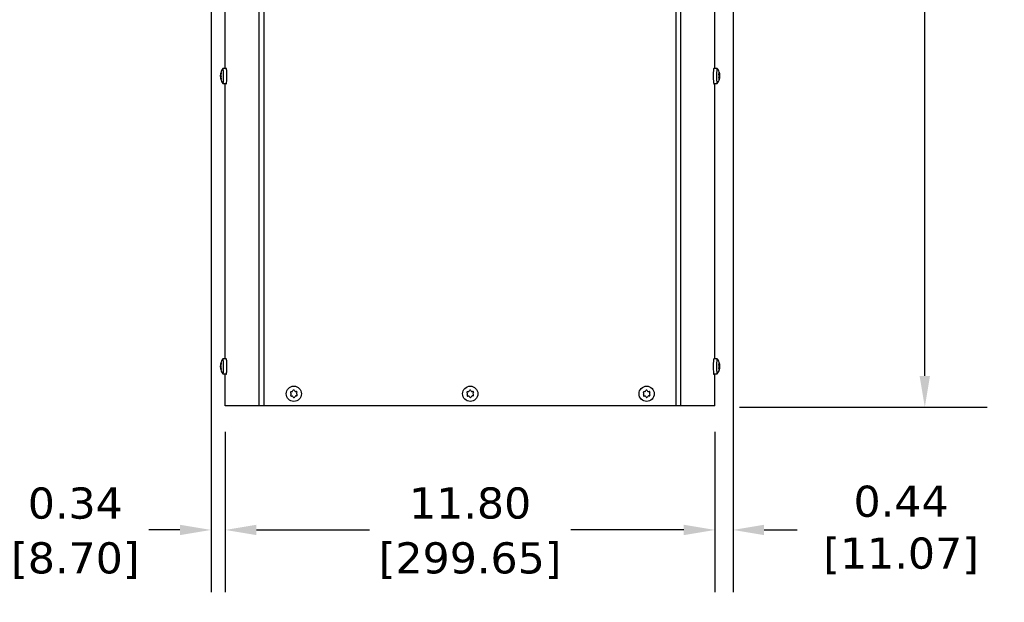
# Model space of a CAD drawing. Header units: inches. Extents: x -1 to 128, y 3 to 101.
# Tile 3 of 18: x 20 to 44, y 43 to 57. Entities that reach past the tile are written whole.
import ezdxf

# ---------------------------------------------------------------- set-up
doc = ezdxf.new("R2010")
doc.units = ezdxf.units.IN
doc.header["$LTSCALE"] = 12
doc.header["$MEASUREMENT"] = 0
doc.header["$PDSIZE"] = -1
doc.linetypes.add('SLD-Solid', pattern=[0])
doc.layers.add('DIMENSIONS', color=140, linetype='SLD-Solid', lineweight=25)
doc.styles.get("Standard").update_dxf_attribs({"font": 'verdana.ttf'})
doc.dimstyles.get("Standard").update_dxf_attribs({"dimtxt": 0.18, "dimasz": 0.18, "dimexe": 0.18, "dimexo": 0.0625, "dimgap": 0.09, "dimtad": 0, "dimtih": 1, "dimtoh": 1, "dimdec": 4, "dimzin": 0, "dimdsep": 46, "dimtxsty": 'Standard', "dimcen": 0.09, "dimadec": 0, "dimazin": 0, "dimtfac": 1, "dimtdec": 4, "dimtofl": 0, "dimtmove": 0, "dimatfit": 3, "dimfxl": 0, "dimtolj": 1, "dimtzin": 0, "dimarcsym": 0})

# ---------------------------------------------------------------- blocks, each defined once
blk = doc.blocks.new('*D95')
at = {"layer": 'Defpoints', "color": 0}
for p in [(36.424, 85.627), (41.594, 85.627), (36.531, 47.917)]:
    blk.add_point(p, dxfattribs=at)
at = {"layer": 'DIMENSIONS', "color": 0, "lineweight": -2}
for p, q in [((37.024, 85.627), (43.094, 85.627)), ((41.594, 84.877), (41.594, 68.233)), ((41.594, 48.667), (41.594, 64.192)), ((37.131, 47.917), (43.094, 47.917))]:
    blk.add_line(p, q, dxfattribs=at)
at = {"layer": 'DIMENSIONS', "color": 0}
for points in [[(41.469, 84.877), (41.719, 84.877), (41.594, 85.627)], [(41.469, 48.667), (41.719, 48.667), (41.594, 47.917)]]:
    blk.add_solid(points, dxfattribs=at)
at = {"layer": 'DIMENSIONS', "color": 0, "insert": (41.594, 66.212), "char_height": 0.75, "attachment_point": 5}
blk.add_mtext('\\A1; 37.71\\P [957.85]\\P (480V)', dxfattribs=at)
blk = doc.blocks.new('*D94')
at = {"layer": 'Defpoints', "color": 0}
for p in [(24.741, 47.917), (36.538, 47.917), (24.741, 44.954)]:
    blk.add_point(p, dxfattribs=at)
at = {"layer": 'DIMENSIONS', "color": 0, "lineweight": -2}
for p, q in [((24.741, 47.317), (24.741, 43.454)), ((36.538, 47.317), (36.538, 43.454)), ((25.491, 44.954), (28.214, 44.954)), ((35.788, 44.954), (33.065, 44.954))]:
    blk.add_line(p, q, dxfattribs=at)
at = {"layer": 'DIMENSIONS', "color": 0}
for points in [[(25.491, 45.079), (25.491, 44.829), (24.741, 44.954)], [(35.788, 45.079), (35.788, 44.829), (36.538, 44.954)]]:
    blk.add_solid(points, dxfattribs=at)
at = {"layer": 'DIMENSIONS', "color": 0, "char_height": 0.75, "attachment_point": 5}
for s, insert in [('\\A1;11.80', (30.64, 45.597)), ('\\A1;[299.65]', (30.64, 44.214))]:
    blk.add_mtext(s, dxfattribs=dict(at, insert=insert))
blk = doc.blocks.new('*D93')
at = {"layer": 'Defpoints', "color": 0}
for p in [(36.974, 58.432), (36.538, 47.917), (36.974, 44.954)]:
    blk.add_point(p, dxfattribs=at)
at = {"layer": 'DIMENSIONS', "color": 0, "lineweight": -2}
for p, q in [((36.974, 57.832), (36.974, 43.454)), ((36.538, 47.317), (36.538, 43.454)), ((35.788, 44.954), (35.038, 44.954)), ((37.724, 44.954), (38.521, 44.954))]:
    blk.add_line(p, q, dxfattribs=at)
at = {"layer": 'DIMENSIONS', "color": 0}
for points in [[(35.788, 45.079), (35.788, 44.829), (36.538, 44.954)], [(37.724, 45.079), (37.724, 44.829), (36.974, 44.954)]]:
    blk.add_solid(points, dxfattribs=at)
at = {"layer": 'DIMENSIONS', "color": 0, "insert": (40.859, 44.954), "char_height": 0.75, "attachment_point": 5}
blk.add_mtext('\\A1; 0.44\\P [11.07]', dxfattribs=at)
blk = doc.blocks.new('*D92')
at = {"layer": 'Defpoints', "color": 0}
for p in [(24.398, 59.048), (24.741, 47.917), (24.398, 44.954)]:
    blk.add_point(p, dxfattribs=at)
at = {"layer": 'DIMENSIONS', "color": 0, "lineweight": -2}
for p, q in [((24.398, 58.448), (24.398, 43.454)), ((24.741, 47.317), (24.741, 43.454)), ((23.648, 44.954), (22.898, 44.954)), ((25.491, 44.954), (26.241, 44.954))]:
    blk.add_line(p, q, dxfattribs=at)
at = {"layer": 'DIMENSIONS', "color": 0}
for points in [[(23.648, 45.079), (23.648, 44.829), (24.398, 44.954)], [(25.491, 45.079), (25.491, 44.829), (24.741, 44.954)]]:
    blk.add_solid(points, dxfattribs=at)
at = {"layer": 'DIMENSIONS', "color": 0, "char_height": 0.75, "attachment_point": 5}
for s, insert in [('\\A1;0.34', (21.129, 45.595)), ('\\A1;[8.70]', (21.129, 44.214))]:
    blk.add_mtext(s, dxfattribs=dict(at, insert=insert))

msp = doc.modelspace()

# ---------------------------------------------------------------- linework, layer by layer
for p, q in [((25.55908, 47.94658), (25.55908, 83.18358)), ((25.67463, 47.94658), (25.67463, 83.18358)), ((35.60405, 47.94658), (35.60405, 83.18358)), ((35.7196, 47.94658), (35.7196, 83.18358)), ((24.74096, 56.07958), (24.74096, 58.53047)), ((36.53772, 56.07958), (36.53772, 58.38352)), ((24.76617, 56.07958), (24.68648, 56.07958)), ((36.59227, 56.07958), (36.51257, 56.07958)), ((24.62703, 55.92182), (24.63793, 55.92182)), ((24.62706, 55.87045), (24.63789, 55.87045)), ((24.62784, 55.93834), (24.63719, 55.93834)), ((24.6279, 55.85406), (24.63702, 55.85406)), ((24.62888, 55.91247), (24.64319, 55.91247)), ((24.6289, 55.87958), (24.64215, 55.87958)), ((24.63108, 55.95683), (24.64034, 55.95683)), ((24.63115, 55.83557), (24.6407, 55.83557)), ((24.63187, 55.96186), (24.64123, 55.96186)), ((24.64144, 55.83129), (24.63197, 55.83129)), ((24.63336, 55.96448), (24.64163, 55.96448)), ((24.63344, 55.82881), (24.64177, 55.82881)), ((24.638, 55.97383), (24.64192, 55.97383)), ((24.63809, 55.81968), (24.64195, 55.81968)), ((36.64952, 55.92582), (36.63448, 55.92582)), ((36.64843, 55.84561), (36.63448, 55.84561)), ((36.65006, 55.8447), (36.63462, 55.8447)), ((36.64293, 55.84062), (36.63606, 55.84062)), ((36.64273, 55.84059), (36.63607, 55.84059)), ((36.64974, 55.87486), (36.63829, 55.87486)), ((36.65203, 55.90938), (36.63861, 55.90938)), ((36.64401, 55.97679), (36.64088, 55.97679)), ((36.65211, 55.8904), (36.64109, 55.8904)), ((36.64469, 55.81797), (36.64213, 55.81797)), ((36.64813, 55.96125), (36.64335, 55.96125)), ((36.64387, 55.95254), (36.64965, 55.95254)), ((36.64867, 55.83441), (36.64434, 55.83441)), ((24.68648, 55.71358), (24.76617, 55.71358)), ((24.74096, 49.07958), (24.74096, 55.71358)), ((36.51257, 55.71358), (36.59227, 55.71358)), ((36.53772, 49.07958), (36.53772, 55.71358)), ((24.62703, 48.92182), (24.63793, 48.92182)), ((24.62706, 48.87045), (24.63789, 48.87045)), ((24.62784, 48.93834), (24.63719, 48.93834)), ((24.62888, 48.91247), (24.64319, 48.91247)), ((24.6289, 48.87958), (24.64215, 48.87958)), ((24.63108, 48.95683), (24.64034, 48.95683)), ((24.63187, 48.96186), (24.64123, 48.96186)), ((24.63336, 48.96448), (24.64163, 48.96448)), ((24.638, 48.97383), (24.64192, 48.97383)), ((24.76617, 49.07958), (24.68648, 49.07958)), ((36.59227, 49.07958), (36.51257, 49.07958)), ((36.64952, 48.92582), (36.63448, 48.92582)), ((36.64974, 48.87486), (36.63829, 48.87486)), ((36.65203, 48.90938), (36.63861, 48.90938)), ((36.64401, 48.97679), (36.64088, 48.97679)), ((36.65211, 48.8904), (36.64109, 48.8904)), ((36.64813, 48.96125), (36.64335, 48.96125)), ((36.64387, 48.95254), (36.64965, 48.95254)), ((24.6279, 48.85406), (24.63702, 48.85406)), ((24.63115, 48.83557), (24.6407, 48.83557)), ((24.64144, 48.83129), (24.63197, 48.83129)), ((24.63344, 48.82881), (24.64177, 48.82881)), ((24.63809, 48.81968), (24.64195, 48.81968)), ((24.68648, 48.71358), (24.76617, 48.71358)), ((24.74096, 47.94658), (24.74096, 48.71358)), ((36.51257, 48.71358), (36.59227, 48.71358)), ((36.53772, 47.94658), (36.53772, 48.71358)), ((36.64843, 48.84561), (36.63448, 48.84561)), ((36.65006, 48.8447), (36.63462, 48.8447)), ((36.64293, 48.84062), (36.63606, 48.84062)), ((36.64273, 48.84059), (36.63607, 48.84059)), ((36.64469, 48.81797), (36.64213, 48.81797)), ((36.64867, 48.83441), (36.64434, 48.83441)), ((26.32511, 48.24276), (26.3151, 48.2583)), ((26.31759, 48.20734), (26.32604, 48.22378)), ((26.33013, 48.28755), (26.3486, 48.28845)), ((26.35387, 48.18059), (26.3354, 48.17969)), ((26.36457, 48.29874), (26.37302, 48.31519)), ((26.38078, 48.15637), (26.37077, 48.17191)), ((26.40587, 48.31679), (26.41589, 48.30125)), ((26.42208, 48.17441), (26.41363, 48.15797)), ((26.43279, 48.29256), (26.45125, 48.29347)), ((26.45652, 48.18561), (26.43805, 48.1847)), ((26.46907, 48.26582), (26.46061, 48.24938)), ((26.46154, 48.2304), (26.47156, 48.21486)), ((30.57511, 48.24276), (30.5651, 48.2583)), ((30.56759, 48.20734), (30.57604, 48.22378)), ((30.58013, 48.28755), (30.5986, 48.28845)), ((30.60387, 48.18059), (30.5854, 48.17969)), ((30.61457, 48.29874), (30.62302, 48.31519)), ((30.63078, 48.15637), (30.62077, 48.17191)), ((30.65587, 48.31679), (30.66589, 48.30125)), ((30.67208, 48.17441), (30.66363, 48.15797)), ((30.68279, 48.29256), (30.70125, 48.29347)), ((30.70652, 48.18561), (30.68805, 48.1847)), ((30.71907, 48.26582), (30.71061, 48.24938)), ((30.71154, 48.2304), (30.72156, 48.21486)), ((34.82511, 48.24276), (34.8151, 48.2583)), ((34.81759, 48.20734), (34.82604, 48.22378)), ((34.83013, 48.28755), (34.8486, 48.28845)), ((34.85387, 48.18059), (34.8354, 48.17969)), ((34.86457, 48.29874), (34.87302, 48.31519)), ((34.88078, 48.15637), (34.87077, 48.17191)), ((34.90587, 48.31679), (34.91589, 48.30125)), ((34.92208, 48.17441), (34.91363, 48.15797)), ((34.93279, 48.29256), (34.95125, 48.29347)), ((34.95652, 48.18561), (34.93805, 48.1847)), ((34.96907, 48.26582), (34.96061, 48.24938)), ((34.96154, 48.2304), (34.97156, 48.21486)), ((25.55908, 47.94658), (24.74096, 47.94658)), ((25.67463, 47.94658), (25.55908, 47.94658)), ((35.60405, 47.94658), (25.67463, 47.94658)), ((35.7196, 47.94658), (35.60405, 47.94658)), ((36.53772, 47.94658), (35.7196, 47.94658))]:
    msp.add_line(p, q)
for centre in [(26.39333, 48.23658), (30.64333, 48.23658), (34.89333, 48.23658)]:
    msp.add_circle(centre, 0.183)
for centre, radius, start, end in [((24.92464, 55.89658), 0.30107, 142.854325, 165.277309), ((36.3541, 55.89658), 0.30107, 11.697741, 37.145675), ((24.69775, 55.9266), 0.07088, 170.465111, 183.866057), ((24.69691, 55.8658), 0.07, 176.196512, 189.658034), ((24.5406, 55.89597), 0.08981, 349.484664, 10.585154), ((24.92464, 55.89658), 0.30107, 194.913513, 217.145675), ((24.67057, 55.93259), 0.03395, 168.940952, 196.913595), ((24.67125, 55.86141), 0.03458, 163.328327, 191.002841), ((24.60238, 55.89711), 0.04359, 337.870732, 22.199087), ((36.3541, 55.89658), 0.30107, 322.854325, 345.020358), ((36.59337, 55.89307), 0.04784, 348.804919, 11.682853), ((36.3541, 55.89658), 0.30107, 345.020358, 347.921705), ((36.56337, 55.89951), 0.08921, 354.138026, 6.349747), ((24.69775, 48.9266), 0.07088, 170.465111, 183.866057), ((24.69691, 48.8658), 0.07, 176.196512, 189.658034), ((24.5406, 48.89597), 0.08981, 349.484664, 10.585154), ((24.92464, 48.89658), 0.30107, 142.854325, 165.277309), ((24.67057, 48.93259), 0.03395, 168.940952, 196.913595), ((24.67125, 48.86141), 0.03458, 163.328327, 191.002841), ((24.60238, 48.89711), 0.04359, 337.870732, 22.199087), ((36.3541, 48.89658), 0.30107, 11.697741, 37.145675), ((36.59337, 48.89307), 0.04784, 348.804919, 11.682853), ((36.56337, 48.89951), 0.08921, 354.138026, 6.349747), ((24.92464, 48.89658), 0.30107, 194.913513, 217.145675), ((36.3541, 48.89658), 0.30107, 322.854325, 345.020358), ((36.3541, 48.89658), 0.30107, 345.020358, 347.921705), ((26.33106, 48.26859), 0.01899, 92.796077, 212.796077), ((26.33447, 48.19866), 0.01899, 152.796077, 272.796077), ((26.30914, 48.23247), 0.019, 332.796077, 32.796077), ((26.34767, 48.30743), 0.019, 272.796077, 332.796077), ((26.35479, 48.16162), 0.019, 32.796077, 92.796077), ((26.38991, 48.30651), 0.01899, 32.796077, 152.796077), ((26.39674, 48.16665), 0.01899, 212.796077, 332.796077), ((26.43186, 48.31154), 0.019, 212.796077, 272.796077), ((26.43898, 48.16573), 0.019, 92.796077, 152.796077), ((26.45218, 48.2745), 0.01899, 332.796077, 92.796077), ((26.45559, 48.20457), 0.01899, 272.796077, 32.796077), ((26.47751, 48.24069), 0.019, 152.796077, 212.796077), ((30.58106, 48.26859), 0.01899, 92.796077, 212.796077), ((30.58447, 48.19866), 0.01899, 152.796077, 272.796077), ((30.55914, 48.23247), 0.019, 332.796077, 32.796077), ((30.59767, 48.30743), 0.019, 272.796077, 332.796077), ((30.60479, 48.16162), 0.019, 32.796077, 92.796077), ((30.63991, 48.30651), 0.01899, 32.796077, 152.796077), ((30.64674, 48.16665), 0.01899, 212.796077, 332.796077), ((30.68186, 48.31154), 0.019, 212.796077, 272.796077), ((30.68898, 48.16573), 0.019, 92.796077, 152.796077), ((30.70218, 48.2745), 0.01899, 332.796077, 92.796077), ((30.70559, 48.20457), 0.01899, 272.796077, 32.796077), ((30.72751, 48.24069), 0.019, 152.796077, 212.796077), ((34.83106, 48.26859), 0.01899, 92.796077, 212.796077), ((34.83447, 48.19866), 0.01899, 152.796077, 272.796077), ((34.80914, 48.23247), 0.019, 332.796077, 32.796077), ((34.84767, 48.30743), 0.019, 272.796077, 332.796077), ((34.85479, 48.16162), 0.019, 32.796077, 92.796077), ((34.88991, 48.30651), 0.01899, 32.796077, 152.796077), ((34.89674, 48.16665), 0.01899, 212.796077, 332.796077), ((34.93186, 48.31154), 0.019, 212.796077, 272.796077), ((34.93898, 48.16573), 0.019, 92.796077, 152.796077), ((34.95218, 48.2745), 0.01899, 332.796077, 92.796077), ((34.95559, 48.20457), 0.01899, 272.796077, 32.796077), ((34.97751, 48.24069), 0.019, 152.796077, 212.796077)]:
    msp.add_arc(centre, radius, start, end)
for centre, major_axis, ratio, start_param, end_param in [((24.68648, 55.89658), (0, 0.183), 0.08715574, 0, 0.11454618), ((24.68648, 55.89658), (0, 0.183), 0.08715574, 3.02704648, 6.28318531), ((24.76617, 55.89658), (0, 0.183), 0.08715574, 3.14159265, 6.28318531), ((36.51257, 55.89658), (0, 0.183), 0.08715574, 0, 3.14159265), ((36.59227, 55.89658), (0, 0.183), 0.08715574, 0, 3.25613883), ((36.59227, 55.89658), (0, 0.183), 0.08715574, 6.16863913, 6.28318531), ((24.92226, 55.94315), (-0.2958, -0.01513), 0.5041161, 0.04167911, 0.10507246), ((24.92231, 55.84963), (-0.29583, 0.01465), 0.49205426, 6.17730558, 6.24069893), ((24.91993, 55.8962), (-0.02368, 0.29524), 0.99617036, 1.28490201, 1.34829536), ((24.91993, 55.8962), (0.02368, -0.29524), 0.99617036, 4.77542487, 4.83881822), ((24.92696, 55.94353), (-0.29583, 0.01465), 0.49205426, 6.17730558, 6.24069893), ((24.92702, 55.85001), (-0.2958, -0.01513), 0.5041161, 0.04167911, 0.10507246), ((24.92226, 55.94315), (-0.2958, -0.01513), 0.5041161, -0.30725109, -0.24385774), ((24.92231, 55.84963), (-0.29583, 0.01465), 0.49205426, 0.24305047, 0.30644382), ((24.92934, 55.89696), (-0.02368, 0.29524), 0.99617036, 1.28490206, 1.34829541), ((24.92934, 55.89696), (0.02368, -0.29524), 0.99617036, 4.77542489, 4.83881824), ((24.92696, 55.94353), (-0.29583, 0.01465), 0.49205426, 0.24305047, 0.30644382), ((24.92702, 55.85001), (-0.2958, -0.01513), 0.5041161, -0.30725109, -0.24385774), ((36.35015, 55.86733), (0.29352, -0.0397), 0.83740494, 0.30290764, 0.36630099), ((36.34992, 55.92126), (0.29202, 0.04951), 0.8860007, 5.88793505, 5.9513284), ((36.35387, 55.95051), (0.29619, 0.00126), 0.04859576, -0.29353172, -0.23013837), ((36.35433, 55.84265), (0.29619, 0.00126), 0.04859576, -0.29353172, -0.23013837), ((36.34992, 55.92126), (-0.29202, -0.04951), 0.8860007, 3.0952726, 3.15866595), ((36.35015, 55.86733), (-0.29352, 0.0397), 0.83740494, 3.0955701, 3.15896345), ((36.35806, 55.92582), (0.29352, -0.0397), 0.83740494, 0.30290764, 0.36630099), ((36.35829, 55.87189), (0.29202, 0.04951), 0.8860007, 5.88793505, 5.9513284), ((36.35433, 55.84265), (0.29619, 0.00126), 0.04859576, 0.05539847, 0.11879182), ((36.35829, 55.87189), (-0.29202, -0.04951), 0.8860007, 3.0952726, 3.15866595), ((36.35806, 55.92582), (-0.29352, 0.0397), 0.83740494, 3.0955701, 3.15896345), ((24.76586, 55.79658), (0, 0.1), 0.08715574, 2.54990401, 3.93789512), ((36.51282, 55.79658), (0, 0.1), 0.08715574, 2.33885522, 3.7332813), ((24.92226, 48.94315), (-0.2958, -0.01513), 0.5041161, 0.04167911, 0.10507246), ((24.92231, 48.84963), (-0.29583, 0.01465), 0.49205426, 6.17730558, 6.24069893), ((24.91993, 48.8962), (-0.02368, 0.29524), 0.99617036, 1.28490201, 1.34829536), ((24.92696, 48.94353), (-0.29583, 0.01465), 0.49205426, 6.17730558, 6.24069893), ((24.92226, 48.94315), (-0.2958, -0.01513), 0.5041161, -0.30725109, -0.24385774), ((24.92934, 48.89696), (-0.02368, 0.29524), 0.99617036, 1.28490205, 1.3482954), ((24.92696, 48.94353), (-0.29583, 0.01465), 0.49205426, 0.24305047, 0.30644382), ((24.92702, 48.85001), (-0.2958, -0.01513), 0.5041161, -0.30725109, -0.24385774), ((24.68648, 48.89658), (0, 0.183), 0.08715574, 0, 0.11454618), ((24.68648, 48.89658), (0, 0.183), 0.08715574, 3.02704648, 6.28318531), ((24.76617, 48.89658), (0, 0.183), 0.08715574, 3.14159265, 6.28318531), ((36.51257, 48.89658), (0, 0.183), 0.08715574, 0, 3.14159265), ((36.59227, 48.89658), (0, 0.183), 0.08715574, 0, 3.25613883), ((36.59227, 48.89658), (0, 0.183), 0.08715574, 6.16863913, 6.28318531), ((36.35015, 48.86733), (0.29352, -0.0397), 0.83740494, 0.30290764, 0.36630099), ((36.34992, 48.92126), (0.29202, 0.04951), 0.8860007, 5.88793505, 5.9513284), ((36.35387, 48.95051), (0.29619, 0.00126), 0.04859576, -0.29353172, -0.23013837), ((36.34992, 48.92126), (-0.29202, -0.04951), 0.8860007, 3.0952726, 3.15866595), ((36.35806, 48.92582), (0.29352, -0.0397), 0.83740494, 0.30290764, 0.36630099), ((36.35829, 48.87189), (-0.29202, -0.04951), 0.8860007, 3.0952726, 3.15866595), ((36.35806, 48.92582), (-0.29352, 0.0397), 0.83740494, 3.0955701, 3.15896345), ((24.91993, 48.8962), (0.02368, -0.29524), 0.99617036, 4.77542488, 4.83881823), ((24.92702, 48.85001), (-0.2958, -0.01513), 0.5041161, 0.04167911, 0.10507246), ((24.92231, 48.84963), (-0.29583, 0.01465), 0.49205426, 0.24305047, 0.30644382), ((24.92934, 48.89696), (0.02368, -0.29524), 0.99617036, 4.77542488, 4.83881823), ((24.76586, 48.79658), (0, 0.1), 0.08715574, 2.54990401, 3.93789514), ((36.51282, 48.79658), (0, 0.1), 0.08715574, 2.33885518, 3.7332813), ((36.35433, 48.84265), (0.29619, 0.00126), 0.04859576, -0.29353172, -0.23013837), ((36.35015, 48.86733), (-0.29352, 0.0397), 0.83740494, 3.0955701, 3.15896345), ((36.35829, 48.87189), (0.29202, 0.04951), 0.8860007, 5.88793505, 5.9513284), ((36.35433, 48.84265), (0.29619, 0.00126), 0.04859576, 0.05539847, 0.11879182)]:
    msp.add_ellipse(centre, major_axis=major_axis, ratio=ratio, start_param=start_param, end_param=end_param)
for points, knots in [([(36.64115, 55.97519), (36.64059, 55.97812), (36.64021, 55.98064), (36.63989, 55.98423), (36.63995, 55.98531), (36.64054, 55.98564), (36.64105, 55.9849), (36.64237, 55.98186), (36.64317, 55.97957), (36.64401, 55.97679)], [0, 0, 0, 0, 0.25, 0.25, 0.5, 0.5, 0.75, 0.75, 1, 1, 1, 1]), ([(24.63171, 55.96434), (24.63148, 55.9627), (24.63152, 55.96184), (24.6321, 55.96189), (24.63264, 55.96279), (24.63336, 55.96448)], [0, 0, 0, 0, 0.5, 0.5, 1, 1, 1, 1]), ([(24.63344, 55.82881), (24.63272, 55.83046), (24.63218, 55.83132), (24.6316, 55.83127), (24.63156, 55.83036), (24.63179, 55.82868)], [0, 0, 0, 0, 0.5, 0.5, 1, 1, 1, 1]), ([(24.638, 55.97383), (24.63893, 55.9755), (24.6398, 55.97641), (24.64118, 55.97648), (24.64169, 55.97562), (24.6422, 55.97231), (24.64219, 55.96989), (24.64168, 55.96417), (24.64118, 55.96089), (24.64049, 55.95759)], [0, 0, 0, 0, 0.25, 0.25, 0.5, 0.5, 0.75, 0.75, 1, 1, 1, 1]), ([(24.64056, 55.83633), (24.64125, 55.83303), (24.64176, 55.82975), (24.64228, 55.824), (24.64229, 55.82152), (24.64179, 55.81812), (24.64128, 55.81722), (24.6399, 55.81719), (24.63903, 55.81805), (24.63809, 55.81968)], [0, 0, 0, 0, 0.25, 0.25, 0.5, 0.5, 0.75, 0.75, 1, 1, 1, 1]), ([(36.6361, 55.9183), (36.63526, 55.92107), (36.63459, 55.9243), (36.63375, 55.93089), (36.63359, 55.93427), (36.63386, 55.94024), (36.63428, 55.94278), (36.63557, 55.94636), (36.63644, 55.94739), (36.63741, 55.94755)], [0, 0, 0, 0, 0.25, 0.25, 0.5, 0.5, 0.75, 0.75, 1, 1, 1, 1]), ([(36.63787, 55.83969), (36.6369, 55.83953), (36.63603, 55.84024), (36.63471, 55.84324), (36.63426, 55.84554), (36.63395, 55.85118), (36.63408, 55.85446), (36.63485, 55.86108), (36.6355, 55.8644), (36.63632, 55.86734)], [0, 0, 0, 0, 0.25, 0.25, 0.5, 0.5, 0.75, 0.75, 1, 1, 1, 1]), ([(36.64469, 55.81797), (36.64387, 55.81503), (36.64309, 55.81252), (36.64181, 55.80893), (36.6413, 55.80785), (36.64071, 55.80752), (36.64064, 55.80826), (36.64093, 55.8113), (36.64129, 55.81359), (36.64183, 55.81637)], [0, 0, 0, 0, 0.25, 0.25, 0.5, 0.5, 0.75, 0.75, 1, 1, 1, 1]), ([(36.64227, 55.94845), (36.64303, 55.94862), (36.64357, 55.94966), (36.64405, 55.95325), (36.644, 55.95579), (36.64366, 55.95874)], [0, 0, 0, 0, 0.5, 0.5, 1, 1, 1, 1]), ([(36.6442, 55.83191), (36.64452, 55.8347), (36.64455, 55.83699), (36.64404, 55.84002), (36.64349, 55.84076), (36.64273, 55.84059)], [0, 0, 0, 0, 0.5, 0.5, 1, 1, 1, 1]), ([(36.64731, 55.9526), (36.64724, 55.95229), (36.64718, 55.95189), (36.64699, 55.94992), (36.64699, 55.94761), (36.6473, 55.94197), (36.64761, 55.93869), (36.64844, 55.93208), (36.64896, 55.92876), (36.64952, 55.92582)], [0.17116719, 0.17116719, 0.17116719, 0.17116719, 0.25, 0.25, 0.5, 0.5, 0.75, 0.75, 1, 1, 1, 1]), ([(36.64974, 55.87486), (36.64921, 55.87208), (36.64872, 55.86886), (36.64794, 55.86227), (36.64766, 55.85888), (36.64739, 55.85291), (36.64741, 55.85038), (36.64773, 55.8468), (36.64803, 55.84577), (36.64843, 55.84561)], [0, 0, 0, 0, 0.25, 0.25, 0.5, 0.5, 0.75, 0.75, 1, 1, 1, 1]), ([(36.64813, 55.96125), (36.64876, 55.95846), (36.64924, 55.95616), (36.64975, 55.95313), (36.64979, 55.9524), (36.6496, 55.95256)], [0, 0, 0, 0, 0.5, 0.5, 1, 1, 1, 1]), ([(36.65006, 55.8447), (36.65025, 55.84454), (36.65022, 55.8435), (36.64973, 55.83991), (36.64928, 55.83737), (36.64867, 55.83441)], [0, 0, 0, 0, 0.5, 0.5, 1, 1, 1, 1]), ([(24.63171, 48.96434), (24.63148, 48.9627), (24.63152, 48.96184), (24.6321, 48.96189), (24.63264, 48.96279), (24.63336, 48.96448)], [0, 0, 0, 0, 0.5, 0.5, 1, 1, 1, 1]), ([(24.638, 48.97383), (24.63893, 48.9755), (24.6398, 48.97641), (24.64118, 48.97648), (24.64169, 48.97562), (24.6422, 48.97231), (24.64219, 48.96989), (24.64168, 48.96417), (24.64118, 48.96089), (24.64049, 48.95759)], [0, 0, 0, 0, 0.25, 0.25, 0.5, 0.5, 0.75, 0.75, 1, 1, 1, 1]), ([(36.6361, 48.9183), (36.63526, 48.92107), (36.63459, 48.9243), (36.63375, 48.93089), (36.63359, 48.93427), (36.63386, 48.94024), (36.63428, 48.94278), (36.63557, 48.94636), (36.63644, 48.94739), (36.63741, 48.94755)], [0, 0, 0, 0, 0.25, 0.25, 0.5, 0.5, 0.75, 0.75, 1, 1, 1, 1]), ([(36.63787, 48.83969), (36.6369, 48.83953), (36.63603, 48.84024), (36.63471, 48.84324), (36.63426, 48.84554), (36.63395, 48.85118), (36.63408, 48.85446), (36.63485, 48.86108), (36.6355, 48.8644), (36.63632, 48.86734)], [0, 0, 0, 0, 0.25, 0.25, 0.5, 0.5, 0.75, 0.75, 1, 1, 1, 1]), ([(36.64115, 48.97519), (36.64059, 48.97812), (36.64021, 48.98064), (36.63989, 48.98423), (36.63995, 48.98531), (36.64054, 48.98564), (36.64105, 48.9849), (36.64237, 48.98186), (36.64317, 48.97957), (36.64401, 48.97679)], [0, 0, 0, 0, 0.25, 0.25, 0.5, 0.5, 0.75, 0.75, 1, 1, 1, 1]), ([(36.64227, 48.94845), (36.64303, 48.94862), (36.64357, 48.94966), (36.64405, 48.95325), (36.644, 48.95579), (36.64366, 48.95874)], [0, 0, 0, 0, 0.5, 0.5, 1, 1, 1, 1]), ([(36.64731, 48.9526), (36.64724, 48.95229), (36.64718, 48.95189), (36.64699, 48.94992), (36.64699, 48.94761), (36.6473, 48.94197), (36.64761, 48.93869), (36.64844, 48.93208), (36.64896, 48.92876), (36.64952, 48.92582)], [0.17116719, 0.17116719, 0.17116719, 0.17116719, 0.25, 0.25, 0.5, 0.5, 0.75, 0.75, 1, 1, 1, 1]), ([(36.64974, 48.87486), (36.64921, 48.87208), (36.64872, 48.86886), (36.64794, 48.86227), (36.64766, 48.85888), (36.64739, 48.85291), (36.64741, 48.85038), (36.64773, 48.8468), (36.64803, 48.84577), (36.64843, 48.84561)], [0, 0, 0, 0, 0.25, 0.25, 0.5, 0.5, 0.75, 0.75, 1, 1, 1, 1]), ([(36.64813, 48.96125), (36.64876, 48.95846), (36.64924, 48.95616), (36.64975, 48.95313), (36.64979, 48.9524), (36.6496, 48.95256)], [0, 0, 0, 0, 0.5, 0.5, 1, 1, 1, 1]), ([(24.63344, 48.82881), (24.63272, 48.83046), (24.63218, 48.83132), (24.6316, 48.83127), (24.63156, 48.83036), (24.63179, 48.82868)], [0, 0, 0, 0, 0.5, 0.5, 1, 1, 1, 1]), ([(24.64056, 48.83633), (24.64125, 48.83303), (24.64176, 48.82975), (24.64228, 48.824), (24.64229, 48.82152), (24.64179, 48.81812), (24.64128, 48.81722), (24.6399, 48.81719), (24.63903, 48.81805), (24.63809, 48.81968)], [0, 0, 0, 0, 0.25, 0.25, 0.5, 0.5, 0.75, 0.75, 1, 1, 1, 1]), ([(36.64469, 48.81797), (36.64387, 48.81503), (36.64309, 48.81252), (36.64181, 48.80893), (36.6413, 48.80785), (36.64071, 48.80752), (36.64064, 48.80826), (36.64093, 48.8113), (36.64129, 48.81359), (36.64183, 48.81637)], [0, 0, 0, 0, 0.25, 0.25, 0.5, 0.5, 0.75, 0.75, 1, 1, 1, 1]), ([(36.6442, 48.83191), (36.64452, 48.8347), (36.64455, 48.83699), (36.64404, 48.84002), (36.64349, 48.84076), (36.64273, 48.84059)], [0, 0, 0, 0, 0.5, 0.5, 1, 1, 1, 1]), ([(36.65006, 48.8447), (36.65025, 48.84454), (36.65022, 48.8435), (36.64973, 48.83991), (36.64928, 48.83737), (36.64867, 48.83441)], [0, 0, 0, 0, 0.5, 0.5, 1, 1, 1, 1])]:
    msp.add_open_spline(points, degree=3, knots=knots)
for points in [[(24.63108, 55.95683), (24.63146, 55.95867), (24.63183, 55.9605), (24.63218, 55.96225)], [(24.63204, 55.83124), (24.63176, 55.83266), (24.63146, 55.83411), (24.63115, 55.83557)], [(24.63108, 48.95683), (24.63146, 48.95867), (24.63183, 48.9605), (24.63218, 48.96225)], [(24.63204, 48.83124), (24.63176, 48.83266), (24.63146, 48.83411), (24.63115, 48.83557)]]:
    msp.add_open_spline(points, degree=3)

# ---------------------------------------------------------------- dimensions: what is measured, and where the dimension line sits
at = {"layer": 'DIMENSIONS'}
dim = msp.add_linear_dim(base=(41.59437, 85.62708), p1=(36.53053, 47.91656), p2=(36.42412, 85.62708), angle=90, text=' <>\\P (480V)', dimstyle='Standard', override={"dimtxt": 0.75, "dimasz": 0.75, "dimexe": 1.5, "dimexo": 0.6, "dimgap": 0.25, "dimdec": 2, "dimzin": 1, "dimpost": '\\X', "dimtdec": 2, "dimtzin": 1}, dxfattribs=at)
dim.commit()
dim.dimension.update_dxf_attribs({"geometry": '*D95', "text_midpoint": (41.59437, 66.21233), "dimtype": 160})
for base, p1, p2, picture, middle in [((24.39826, 44.95444), (24.74096, 47.91656), (24.39826, 59.04758), '*D92', (21.12886, 44.95444)), ((24.74096, 44.95444), (36.53807, 47.91656), (24.74096, 47.91656), '*D94', (30.63952, 44.95444))]:
    dim = msp.add_linear_dim(base=base, p1=p1, p2=p2, dimstyle='Standard', override={"dimtxt": 0.75, "dimasz": 0.75, "dimexe": 1.5, "dimexo": 0.6, "dimgap": 0.25, "dimdec": 2, "dimzin": 1, "dimpost": '\\X', "dimtdec": 2, "dimtzin": 1}, dxfattribs=at)
    dim.commit()
    dim.dimension.update_dxf_attribs({"geometry": picture, "text_midpoint": middle})
dim = msp.add_linear_dim(base=(36.97374, 44.95444), p1=(36.53807, 47.91656), p2=(36.97374, 58.43177), text=' <>', dimstyle='Standard', override={"dimtxt": 0.75, "dimasz": 0.75, "dimexe": 1.5, "dimexo": 0.6, "dimgap": 0.25, "dimdec": 2, "dimzin": 1, "dimpost": '\\X', "dimtdec": 2, "dimtzin": 1}, dxfattribs=at)
dim.commit()
dim.dimension.update_dxf_attribs({"geometry": '*D93', "text_midpoint": (40.85945, 44.95444), "dimtype": 160})

doc.saveas('drawing.dxf')
